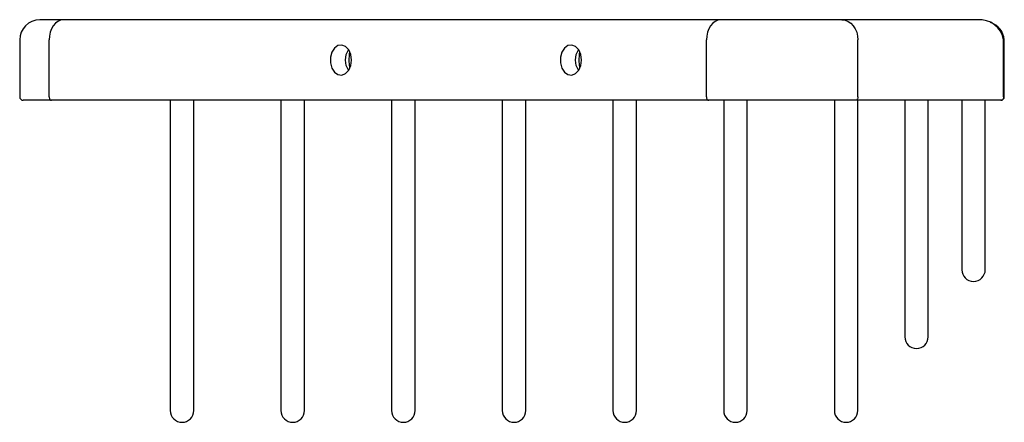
# Model space of a CAD drawing. Header units: millimetres. Extents: x 3937.262 to 3937.408, y 1958.789 to 1958.849.
import ezdxf

# ---------------------------------------------------------------- set-up
doc = ezdxf.new("R2010")
doc.units = ezdxf.units.MM
doc.layers.add('SANINDUSA', color=3, linetype='Continuous')

msp = doc.modelspace()

# ---------------------------------------------------------------- linework, layer by layer
at = {"layer": 'SANINDUSA'}
for p, q in [((3937.268106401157, 1958.849174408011), (3937.264591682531, 1958.849174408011)), ((3937.366106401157, 1958.849174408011), (3937.268106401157, 1958.849174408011)), ((3937.384175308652, 1958.849174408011), (3937.366106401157, 1958.849174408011)), ((3937.404390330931, 1958.849174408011), (3937.384175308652, 1958.849174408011)), ((3937.261591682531, 1958.846174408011), (3937.261591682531, 1958.837674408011)), ((3937.265985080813, 1958.837674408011), (3937.265985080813, 1958.846174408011)), ((3937.363985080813, 1958.837674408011), (3937.363985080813, 1958.846174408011)), ((3937.386571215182, 1958.837674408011), (3937.386571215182, 1958.846174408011)), ((3937.408290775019, 1958.837674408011), (3937.408290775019, 1958.846174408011)), ((3937.408391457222, 1958.846174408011), (3937.408290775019, 1958.846174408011)), ((3937.408391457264, 1958.837674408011), (3937.408391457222, 1958.846174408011)), ((3937.408391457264, 1958.837674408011), (3937.408290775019, 1958.837674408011)), ((3937.266338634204, 1958.837174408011), (3937.262091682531, 1958.837174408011)), ((3937.364338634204, 1958.837174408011), (3937.266338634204, 1958.837174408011)), ((3937.284049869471, 1958.837174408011), (3937.284049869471, 1958.798924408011)), ((3937.287549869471, 1958.798924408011), (3937.287549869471, 1958.837174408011)), ((3937.300549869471, 1958.837174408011), (3937.300549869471, 1958.798924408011)), ((3937.304049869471, 1958.798924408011), (3937.304049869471, 1958.837174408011)), ((3937.317049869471, 1958.837174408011), (3937.317049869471, 1958.798924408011)), ((3937.320549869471, 1958.798924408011), (3937.320549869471, 1958.837174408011)), ((3937.333549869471, 1958.837174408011), (3937.333549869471, 1958.798924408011)), ((3937.337049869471, 1958.798924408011), (3937.337049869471, 1958.837174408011)), ((3937.350049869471, 1958.837174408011), (3937.350049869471, 1958.798924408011)), ((3937.35354986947, 1958.798924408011), (3937.35354986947, 1958.837174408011)), ((3937.386171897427, 1958.837174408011), (3937.364338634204, 1958.837174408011)), ((3937.366549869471, 1958.837174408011), (3937.366549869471, 1958.798924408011)), ((3937.370049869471, 1958.798924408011), (3937.370049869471, 1958.837174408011)), ((3937.383049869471, 1958.837174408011), (3937.383049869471, 1958.798924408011)), ((3937.407891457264, 1958.837174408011), (3937.386171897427, 1958.837174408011)), ((3937.386549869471, 1958.798924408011), (3937.386549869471, 1958.837174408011)), ((3937.393549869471, 1958.837174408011), (3937.393549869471, 1958.809924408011)), ((3937.397049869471, 1958.809924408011), (3937.397049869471, 1958.837174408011)), ((3937.402049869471, 1958.837174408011), (3937.402049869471, 1958.819924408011)), ((3937.405549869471, 1958.819924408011), (3937.405549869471, 1958.837174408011)), ((3937.402049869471, 1958.819924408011), (3937.402049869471, 1958.811924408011)), ((3937.405549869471, 1958.811924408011), (3937.405549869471, 1958.819924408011)), ((3937.393549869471, 1958.809924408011), (3937.393549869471, 1958.801924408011)), ((3937.397049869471, 1958.801924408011), (3937.397049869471, 1958.809924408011)), ((3937.284049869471, 1958.798924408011), (3937.284049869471, 1958.790924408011)), ((3937.287549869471, 1958.790924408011), (3937.287549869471, 1958.798924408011)), ((3937.300549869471, 1958.798924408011), (3937.300549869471, 1958.790924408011)), ((3937.304049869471, 1958.790924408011), (3937.304049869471, 1958.798924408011)), ((3937.317049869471, 1958.798924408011), (3937.317049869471, 1958.790924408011)), ((3937.320549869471, 1958.790924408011), (3937.320549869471, 1958.798924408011)), ((3937.333549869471, 1958.798924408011), (3937.333549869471, 1958.790924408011)), ((3937.337049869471, 1958.790924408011), (3937.337049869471, 1958.798924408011)), ((3937.350049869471, 1958.798924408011), (3937.350049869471, 1958.790924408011)), ((3937.35354986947, 1958.790924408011), (3937.35354986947, 1958.798924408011)), ((3937.366549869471, 1958.798924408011), (3937.366549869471, 1958.790924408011)), ((3937.370049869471, 1958.790924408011), (3937.370049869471, 1958.798924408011)), ((3937.383049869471, 1958.798924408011), (3937.383049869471, 1958.790924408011)), ((3937.386549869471, 1958.790924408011), (3937.386549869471, 1958.798924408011))]:
    msp.add_line(p, q, dxfattribs=at)
at = {"layer": 'SANINDUSA', "flags": 128}
for points in [[(3937.268106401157, 1958.849174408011), (3937.267692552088, 1958.849116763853), (3937.267294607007, 1958.848946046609), (3937.266927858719, 1958.848668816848), (3937.266606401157, 1958.848295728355), (3937.266342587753, 1958.84784111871), (3937.266146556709, 1958.847322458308), (3937.266025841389, 1958.846759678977), (3937.265985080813, 1958.846174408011)], [(3937.366106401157, 1958.849174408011), (3937.365692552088, 1958.849116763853), (3937.365294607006, 1958.848946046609), (3937.364927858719, 1958.848668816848), (3937.364606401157, 1958.848295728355), (3937.364342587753, 1958.84784111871), (3937.364146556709, 1958.847322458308), (3937.364025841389, 1958.846759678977), (3937.363985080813, 1958.846174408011)], [(3937.384175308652, 1958.849174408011), (3937.384642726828, 1958.849116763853), (3937.385092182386, 1958.848946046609), (3937.385506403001, 1958.848668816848), (3937.385869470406, 1958.848295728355), (3937.386167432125, 1958.84784111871), (3937.386388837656, 1958.847322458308), (3937.38652517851, 1958.846759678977), (3937.386571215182, 1958.846174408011)], [(3937.311063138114, 1958.843174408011), (3937.310955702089, 1958.84398720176), (3937.310647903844, 1958.844690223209), (3937.310181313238, 1958.845188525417), (3937.309618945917, 1958.845414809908), (3937.309036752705, 1958.845338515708), (3937.308513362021, 1958.844969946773), (3937.308119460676, 1958.844358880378), (3937.307908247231, 1958.843587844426), (3937.307908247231, 1958.842760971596), (3937.308119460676, 1958.841989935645), (3937.308513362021, 1958.84137886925), (3937.309036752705, 1958.841010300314), (3937.309618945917, 1958.840934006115), (3937.310181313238, 1958.841160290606), (3937.310647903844, 1958.841658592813), (3937.310955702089, 1958.842361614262), (3937.311063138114, 1958.843174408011)], [(3937.345357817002, 1958.843174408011), (3937.345250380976, 1958.84398720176), (3937.344942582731, 1958.844690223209), (3937.344475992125, 1958.845188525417), (3937.343913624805, 1958.845414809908), (3937.343331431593, 1958.845338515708), (3937.342808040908, 1958.844969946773), (3937.342414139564, 1958.844358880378), (3937.342202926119, 1958.843587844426), (3937.342202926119, 1958.842760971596), (3937.342414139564, 1958.841989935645), (3937.342808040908, 1958.84137886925), (3937.343331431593, 1958.841010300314), (3937.343913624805, 1958.840934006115), (3937.344475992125, 1958.841160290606), (3937.344942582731, 1958.841658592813), (3937.345250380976, 1958.842361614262), (3937.345357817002, 1958.843174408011)], [(3937.310179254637, 1958.843174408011), (3937.310286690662, 1958.84398720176), (3937.310594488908, 1958.844690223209), (3937.310621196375, 1958.844730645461)], [(3937.310832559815, 1958.842007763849), (3937.310712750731, 1958.842985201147), (3937.310783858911, 1958.844085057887), (3937.310832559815, 1958.844341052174)], [(3937.344473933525, 1958.843174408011), (3937.34458136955, 1958.84398720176), (3937.344889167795, 1958.844690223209), (3937.344915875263, 1958.844730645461)], [(3937.345127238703, 1958.842007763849), (3937.345007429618, 1958.842985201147), (3937.345078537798, 1958.844085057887), (3937.345127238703, 1958.844341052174)], [(3937.310621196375, 1958.841618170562), (3937.310594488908, 1958.841658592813), (3937.310286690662, 1958.842361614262), (3937.310179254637, 1958.843174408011)], [(3937.344915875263, 1958.841618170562), (3937.344889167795, 1958.841658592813), (3937.34458136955, 1958.842361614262), (3937.344473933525, 1958.843174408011)], [(3937.265985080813, 1958.837674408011), (3937.265991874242, 1958.83757686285), (3937.266011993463, 1958.837483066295), (3937.266044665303, 1958.837396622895), (3937.266088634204, 1958.837320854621), (3937.266142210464, 1958.837258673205), (3937.266203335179, 1958.837212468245), (3937.266269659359, 1958.837184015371), (3937.266338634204, 1958.837174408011)], [(3937.363985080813, 1958.837674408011), (3937.363991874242, 1958.83757686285), (3937.364011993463, 1958.837483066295), (3937.364044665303, 1958.837396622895), (3937.364088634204, 1958.837320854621), (3937.364142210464, 1958.837258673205), (3937.364203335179, 1958.837212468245), (3937.364269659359, 1958.837184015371), (3937.364338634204, 1958.837174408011)], [(3937.386571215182, 1958.837674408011), (3937.386563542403, 1958.83757686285), (3937.386540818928, 1958.837483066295), (3937.386503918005, 1958.837396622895), (3937.386454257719, 1958.837320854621), (3937.386393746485, 1958.837258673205), (3937.386324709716, 1958.837212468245), (3937.386249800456, 1958.837184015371), (3937.386171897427, 1958.837174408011)], [(3937.408290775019, 1958.837674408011), (3937.408283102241, 1958.83757686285), (3937.408260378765, 1958.837483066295), (3937.408223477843, 1958.837396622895), (3937.408173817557, 1958.837320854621), (3937.408113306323, 1958.837258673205), (3937.408044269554, 1958.837212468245), (3937.407969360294, 1958.837184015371), (3937.407891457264, 1958.837174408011)]]:
    msp.add_lwpolyline(points, dxfattribs=at)
at = {"layer": 'SANINDUSA'}
for centre, radius, start, end in [((3937.264591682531, 1958.846174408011), 0.003000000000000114, 90, 180), ((3937.404739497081, 1958.845592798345), 0.003598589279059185, 9.30103075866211, 95.56809066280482), ((3937.405440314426, 1958.845951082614), 0.002959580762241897, 4.327564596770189, 72.01235459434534), ((3937.262091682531, 1958.837674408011), 0.0005000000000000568, 180, 270), ((3937.407891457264, 1958.837674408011), 0.0005000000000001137, 270, 0), ((3937.403799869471, 1958.811924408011), 0.00175, 180, 0), ((3937.395299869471, 1958.801924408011), 0.001750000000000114, 180, 0), ((3937.285799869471, 1958.790924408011), 0.00175, 180, 0), ((3937.302299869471, 1958.790924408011), 0.00175, 180, 0), ((3937.318799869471, 1958.790924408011), 0.001750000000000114, 180, 0), ((3937.335299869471, 1958.790924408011), 0.00175, 180, 0), ((3937.351799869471, 1958.790924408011), 0.001750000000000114, 180, 0), ((3937.368299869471, 1958.790924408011), 0.00175, 180, 0), ((3937.38479986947, 1958.790924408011), 0.00175, 180, 0)]:
    msp.add_arc(centre, radius, start, end, dxfattribs=at)

doc.saveas('drawing.dxf')
